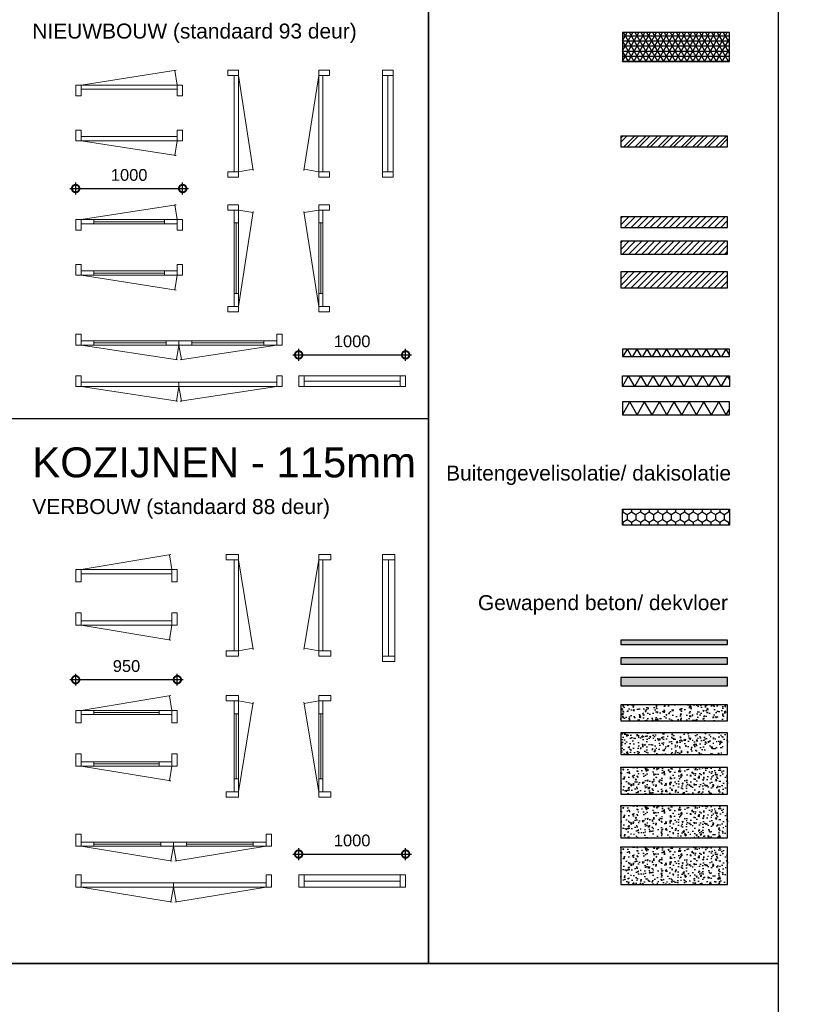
# Model space of a CAD drawing. Header units: millimetres. Extents: x 0 to 10560344, y -63228 to 177747.
# Tile 96 of 125: x 117346 to 124820, y -303 to 8902. Entities that reach past the tile are written whole.
import ezdxf

# ---------------------------------------------------------------- set-up
doc = ezdxf.new("R2010")
doc.units = ezdxf.units.MM
for name, color, linetype in [('00-arcering', 11, 'Continuous'), ('21-wanden', 7, 'Continuous'), ('21-wanden - constructief', 2, 'Continuous'), ('23-vloerafwerking', 1, 'Continuous')]:
    doc.layers.add(name, color=color, linetype=linetype)
doc.layers.add('00-hulplijnen', color=2, linetype='Continuous', plot=False)
doc.layers.add('Z00-kader', color=2, linetype='Continuous', plot=False)
doc.layers.add('008', color=8, linetype='Continuous', lineweight=9)
doc.layers.add('013', color=220, linetype='Continuous', lineweight=13)
doc.styles.add('01_50', font='swiss.ttf', dxfattribs={"height": 110})
doc.styles.add('02_50', font='swiss.ttf', dxfattribs={"height": 140})
doc.dimstyles.new('2_50', dxfattribs={"dimscale": 700, "dimtxt": 100, "dimasz": 0.2, "dimexe": 0.08, "dimexo": 0.08, "dimgap": 0.1, "dimtad": 1, "dimtoh": 1, "dimdec": 0, "dimzin": 0, "dimdsep": 46, "dimtxsty": '01_50', "dimblk": 'DOTSMALL', "dimcen": 0.05, "dimdle": 0.08, "dimclrd": 256, "dimclre": 256, "dimclrt": 256, "dimadec": 0, "dimazin": 0, "dimtfac": 1, "dimtdec": 0, "dimtix": 1, "dimtmove": 2, "dimatfit": 0, "dimldrblk": 'DOTSMALL', "dimfxl": 0.08, "dimfxlon": 1, "dimtolj": 1, "dimtzin": 0, "dimlwe": -1, "dimarcsym": 0})
pattern_1 = [(37.5, (104611.832, -29088.316), (-0.560011, 17.1294633), [0, -13.5128, 0, -15.113, 0, -14.44625]), (7.5, (104611.832, -29088.316), (15.733315, 25.088879), [0, -7.2898, 0, -12.1793, 0, -4.66725]), (327.5, (104600.897, -29088.316), (27.684733, 0.0503015), [0, -4.445, 0, -16.002, 0, -20.8915]), (317.5, (104600.897, -29088.316), (26.724476, 7.802526), [0, -2.2225, 0, -10.4902, 0, -12.0015])]

# ---------------------------------------------------------------- blocks, each defined once
blk = doc.blocks.new('_DotSmall')
at = {"color": 0, "linetype": 'ByBlock', "const_width": 0.5}
blk.add_lwpolyline([(-0.0625, 0, 1), (0.0625, 0, 1)], format="xyb", close=True, dxfattribs=at)
blk = doc.blocks.new('*D287')
at = {"layer": '00-hulplijnen', "transparency": 16777216}
for p, q in [((117868.9, 7267.4), (117868.9, 7379.4)), ((118868.9, 7267.4), (118868.9, 7379.4))]:
    blk.add_line(p, q, dxfattribs=at)
at = {"layer": '00-hulplijnen', "lineweight": -2, "transparency": 16777216}
blk.add_line((117812.9, 7323.4), (118924.9, 7323.4), dxfattribs=at)
at = {"layer": 'Defpoints', "color": 0, "transparency": 16777216}
for p in [(118868.9, 7323.4), (117868.9, 7033.3), (118868.9, 7033.3)]:
    blk.add_point(p, dxfattribs=at)
at = {"layer": '00-hulplijnen', "lineweight": -2, "transparency": 16777216, "xscale": 140, "yscale": 140, "zscale": 140, "rotation": 180}
blk.add_blockref('_DotSmall', (117868.9, 7323.4), dxfattribs=at)
at = {"layer": '00-hulplijnen', "lineweight": -2, "transparency": 16777216, "xscale": 140, "yscale": 140, "zscale": 140}
blk.add_blockref('_DotSmall', (118868.9, 7323.4), dxfattribs=at)
at = {"layer": '00-hulplijnen', "transparency": 16777216, "insert": (118368.9, 7449.9), "char_height": 110, "attachment_point": 5, "style": '01_50'}
blk.add_mtext('\\A1;1000', dxfattribs=at)
blk = doc.blocks.new('*D288')
at = {"layer": '00-hulplijnen', "transparency": 16777216}
for p, q in [((119953.4, 1045.8), (119953.4, 1157.8)), ((120953.4, 1045.8), (120953.4, 1157.8))]:
    blk.add_line(p, q, dxfattribs=at)
at = {"layer": '00-hulplijnen', "lineweight": -2, "transparency": 16777216}
blk.add_line((119897.4, 1101.8), (121009.4, 1101.8), dxfattribs=at)
at = {"layer": 'Defpoints', "color": 0, "transparency": 16777216}
for p in [(120953.4, 1101.8), (119953.4, 907), (120953.4, 907)]:
    blk.add_point(p, dxfattribs=at)
at = {"layer": '00-hulplijnen', "lineweight": -2, "transparency": 16777216, "xscale": 140, "yscale": 140, "zscale": 140, "rotation": 180}
blk.add_blockref('_DotSmall', (119953.4, 1101.8), dxfattribs=at)
at = {"layer": '00-hulplijnen', "lineweight": -2, "transparency": 16777216, "xscale": 140, "yscale": 140, "zscale": 140}
blk.add_blockref('_DotSmall', (120953.4, 1101.8), dxfattribs=at)
at = {"layer": '00-hulplijnen', "transparency": 16777216, "insert": (120453.4, 1228.3), "char_height": 110, "attachment_point": 5, "style": '01_50'}
blk.add_mtext('\\A1;1000', dxfattribs=at)
blk = doc.blocks.new('*D251')
at = {"layer": '00-hulplijnen', "transparency": 16777216}
for p, q in [((119953.4, 5712.3), (119953.4, 5824.3)), ((120953.4, 5712.3), (120953.4, 5824.3))]:
    blk.add_line(p, q, dxfattribs=at)
at = {"layer": '00-hulplijnen', "lineweight": -2, "transparency": 16777216}
blk.add_line((119897.4, 5768.3), (121009.4, 5768.3), dxfattribs=at)
at = {"layer": 'Defpoints', "color": 0, "transparency": 16777216}
for p in [(120953.4, 5768.3), (119953.4, 5573.6), (120953.4, 5573.6)]:
    blk.add_point(p, dxfattribs=at)
at = {"layer": '00-hulplijnen', "lineweight": -2, "transparency": 16777216, "xscale": 140, "yscale": 140, "zscale": 140, "rotation": 180}
blk.add_blockref('_DotSmall', (119953.4, 5768.3), dxfattribs=at)
at = {"layer": '00-hulplijnen', "lineweight": -2, "transparency": 16777216, "xscale": 140, "yscale": 140, "zscale": 140}
blk.add_blockref('_DotSmall', (120953.4, 5768.3), dxfattribs=at)
at = {"layer": '00-hulplijnen', "transparency": 16777216, "insert": (120453.4, 5894.8), "char_height": 110, "attachment_point": 5, "style": '01_50'}
blk.add_mtext('\\A1;1000', dxfattribs=at)
blk = doc.blocks.new('*D252')
at = {"layer": '00-hulplijnen', "transparency": 16777216}
for p, q in [((117868.9, 2676.2), (117868.9, 2788.2)), ((118818.9, 2676.2), (118818.9, 2788.2))]:
    blk.add_line(p, q, dxfattribs=at)
at = {"layer": '00-hulplijnen', "lineweight": -2, "transparency": 16777216}
blk.add_line((117812.9, 2732.2), (118874.9, 2732.2), dxfattribs=at)
at = {"layer": 'Defpoints', "color": 0, "transparency": 16777216}
for p in [(118818.9, 2732.2), (117868.9, 2445), (118818.9, 2445)]:
    blk.add_point(p, dxfattribs=at)
at = {"layer": '00-hulplijnen', "lineweight": -2, "transparency": 16777216, "xscale": 140, "yscale": 140, "zscale": 140, "rotation": 180}
blk.add_blockref('_DotSmall', (117868.9, 2732.2), dxfattribs=at)
at = {"layer": '00-hulplijnen', "lineweight": -2, "transparency": 16777216, "xscale": 140, "yscale": 140, "zscale": 140}
blk.add_blockref('_DotSmall', (118818.9, 2732.2), dxfattribs=at)
at = {"layer": '00-hulplijnen', "transparency": 16777216, "insert": (118343.9, 2858.8), "char_height": 110, "attachment_point": 5, "style": '01_50'}
blk.add_mtext('\\A1;950', dxfattribs=at)

msp = doc.modelspace()

# ---------------------------------------------------------------- hatches: boundary and pattern name
at = {"layer": '00-arcering'}
h = msp.add_hatch(dxfattribs=at)
h.set_pattern_fill('NET3', color=256, scale=15, style=0)
h.set_pattern_definition([(0, (99139.52, -32301.117), (0, 47.625), []), (60, (99139.52, -32301.117), (-41.24446, 23.8125), []), (120, (99139.52, -32301.117), (-41.24446, -23.8125), [])])
h.paths.add_polyline_path([(122979.4, 8781), (122979.4, 8511), (123979.4, 8511), (123979.4, 8781)])
h = msp.add_hatch(dxfattribs=at)
h.set_pattern_fill('ANSI32', color=256, scale=8, style=0)
h.set_pattern_definition([(45, (118879.596, 6187.51), (-53.8815, 53.8815), []), (45, (118915.52, 6187.51), (-53.8815, 53.8815), [])])
h.paths.add_polyline_path([(122963.5, 7713.3), (123963.5, 7713.3), (123963.5, 7813.3), (122963.5, 7813.3)])
h = msp.add_hatch(dxfattribs=at)
h.set_pattern_fill('JIS_WOOD', color=256, scale=60, style=0)
h.set_pattern_definition([(45, (118879.596, 5659.15), (-30, 30), [])])
h.paths.add_polyline_path([(122963.5, 6959.9), (123963.5, 6959.9), (123963.5, 7059.9), (122963.5, 7059.9)])
h = msp.add_hatch(dxfattribs=at)
h.set_pattern_fill('JIS_WOOD', color=256, scale=60, style=0)
h.set_pattern_definition([(45, (118879.596, 5429.983), (-30, 30), [])])
h.paths.add_polyline_path([(122963.5, 6710.7), (123963.5, 6710.7), (123963.5, 6830.7), (122963.5, 6830.7)])
h = msp.add_hatch(dxfattribs=at)
h.set_pattern_fill('JIS_WOOD', color=256, scale=60, style=0)
h.set_pattern_definition([(45, (118879.596, 5093.524), (-30, 30), [])])
h.paths.add_polyline_path([(122963.5, 6394.3), (123963.5, 6394.3), (123963.5, 6544.3), (122963.5, 6544.3)])
h = msp.add_hatch(dxfattribs=at)
h.set_pattern_fill('HPZG60N1', color=256, scale=70, pattern_type=2)
h.set_pattern_definition([(60, (122979.38, 5742.25), (92.378, 0.0034), [92.376, -92.376]), (120, (122979.38, 5742.25), (-92.378, 0.0034), [92.376, -92.376])])
h.paths.add_polyline_path([(122979.4, 5752.3), (123979.4, 5752.3), (123979.4, 5822.3), (122979.4, 5822.3)])
h = msp.add_hatch(dxfattribs=at)
h.set_pattern_fill('HPZG60N1', color=256, scale=100, pattern_type=2)
h.set_pattern_definition([(60, (122979.38, 5471.66), (115.473, 0.004), [115.47, -115.47]), (120, (122979.38, 5471.66), (-115.473, 0.004), [115.47, -115.47])])
h.paths.add_polyline_path([(122979.4, 5571.7), (123979.4, 5571.7), (123979.4, 5471.7), (122979.4, 5471.7)])
h = msp.add_hatch(dxfattribs=at)
h.set_pattern_fill('HPZG60N1', color=256, scale=120, pattern_type=2)
h.set_pattern_definition([(60, (122979.38, 5208.68), (138.567, 0.005), [138.564, -138.564]), (120, (122979.38, 5208.68), (-138.567, 0.005), [138.564, -138.564])])
h.paths.add_polyline_path([(122979.4, 5208.7), (123979.4, 5208.7), (123979.4, 5328.7), (122979.4, 5328.7)])
h = msp.add_hatch(dxfattribs=at)
h.set_pattern_fill('HONEY', color=256, scale=15, angle=-90, style=0)
h.set_pattern_definition([(270, (196933.46, 43282.24), (41.24446, -71.4375), [47.625, -95.25]), (30, (196933.46, 43282.24), (41.24446, 71.4375), [47.625, -95.25]), (330, (196933.46, 43282.24), (82.48892, -2e-07), [-95.25, 47.625])])
h.paths.add_polyline_path([(122979.4, 4177.2), (122979.4, 4327.2), (123979.4, 4327.2), (123979.4, 4177.2)])
h = msp.add_hatch(dxfattribs=at)
h.set_pattern_fill('AR-SAND', color=256, scale=0.35, style=0)
h.set_pattern_definition(pattern_1)
h.paths.add_polyline_path([(122963.5, 3101.8), (122963.5, 3061.8), (123963.5, 3061.8), (123963.5, 3101.8)])
h = msp.add_hatch(dxfattribs=at)
h.set_pattern_fill('AR-SAND', color=256, scale=0.35, style=0)
h.set_pattern_definition(pattern_1)
h.paths.add_polyline_path([(122963.5, 2935.9), (122963.5, 2875.9), (123963.5, 2875.9), (123963.5, 2935.9)])
h = msp.add_hatch(dxfattribs=at)
h.set_pattern_fill('AR-SAND', color=256, scale=0.35, style=0)
h.set_pattern_definition(pattern_1)
h.paths.add_polyline_path([(122963.5, 2753), (122963.5, 2673), (123963.5, 2673), (123963.5, 2753)])
h = msp.add_hatch(dxfattribs=at)
h.set_pattern_fill('AR-CONC', color=256, scale=0.6, style=0)
h.set_pattern_definition([(50, (141319.225, -46858.71), (109.3108, -9.56345), [11.43, -125.73]), (355, (141319.22, -46858.71), (-21.14605, 114.6341), [9.144, -100.58435]), (100.45144, (141328.33, -46859.51), (88.16475, 105.07065), [9.714, -106.85415]), (46.1842, (141319.22, -46828.23), (162.64742, -25.2254), [17.145, -188.595]), (96.63556, (141332.78, -46830.33), (142.4425, 148.45567), [14.571, -160.28136]), (351.18415, (141319.22, -46828.23), (142.4425, 148.4557), [13.716, -150.87584]), (21, (141334.465, -46835.85), (90.96863, -61.35912), [11.43, -125.73]), (326, (141334.46, -46835.85), (37.08122, 110.51278), [9.144, -100.584]), (71.45144, (141342.05, -46840.96), (128.04985, 49.15366), [9.714, -106.85396]), (37.5, (141319.225, -46858.71), (1.853162, 50.733023), [0, -99.3648, 0, -102.108, 0, -100.965]), (7.5, (141319.225, -46858.71), (40.0918, 60.108345), [0, -58.2168, 0, -97.0788, 0, -38.481]), (327.5, (141285.24, -46858.71), (81.354357, -3.437246), [0, -38.1, 0, -118.872, 0, -157.734]), (317.5, (141270, -46858.71), (88.87751, 15.25589), [0, -49.53, 0, -78.9432, 0, -112.014])])
h.paths.add_polyline_path([(122963.5, 2498.4), (122963.5, 2348.4), (123963.5, 2348.4), (123963.5, 2498.4)])
h = msp.add_hatch(dxfattribs=at)
h.set_pattern_fill('AR-CONC', color=256, scale=0.6, style=0)
h.set_pattern_definition([(50, (141319.225, -46869.33), (109.3108, -9.56345), [11.43, -125.73]), (355, (141319.22, -46869.33), (-21.14605, 114.6341), [9.144, -100.58435]), (100.45144, (141328.33, -46870.12), (88.16475, 105.07065), [9.714, -106.85415]), (46.1842, (141319.22, -46838.85), (162.64742, -25.2254), [17.145, -188.595]), (96.63556, (141332.78, -46840.95), (142.4425, 148.45567), [14.571, -160.28136]), (351.18415, (141319.22, -46838.85), (142.4425, 148.4557), [13.716, -150.87584]), (21, (141334.465, -46846.47), (90.96863, -61.35912), [11.43, -125.73]), (326, (141334.46, -46846.47), (37.08122, 110.51278), [9.144, -100.584]), (71.45144, (141342.05, -46851.58), (128.04985, 49.15366), [9.714, -106.85396]), (37.5, (141319.225, -46869.327), (1.853162, 50.733023), [0, -99.3648, 0, -102.108, 0, -100.965]), (7.5, (141319.225, -46869.327), (40.0918, 60.108345), [0, -58.2168, 0, -97.0788, 0, -38.481]), (327.5, (141285.24, -46869.327), (81.354357, -3.437246), [0, -38.1, 0, -118.872, 0, -157.734]), (317.5, (141270, -46869.33), (88.87751, 15.25589), [0, -49.53, 0, -78.9432, 0, -112.014])])
h.paths.add_polyline_path([(122963.5, 2234), (122963.5, 2034), (123963.5, 2034), (123963.5, 2234)])
h = msp.add_hatch(dxfattribs=at)
h.set_pattern_fill('AR-CONC', color=256, scale=0.6, style=0)
h.set_pattern_definition([(50, (141319.225, -46828.525), (109.3108, -9.56345), [11.43, -125.73]), (355, (141319.22, -46828.53), (-21.14605, 114.6341), [9.144, -100.58435]), (100.45144, (141328.33, -46829.32), (88.16475, 105.07065), [9.714, -106.85415]), (46.1842, (141319.22, -46798.05), (162.64742, -25.2254), [17.145, -188.595]), (96.63556, (141332.78, -46800.15), (142.4425, 148.45567), [14.571, -160.28136]), (351.18415, (141319.22, -46798.05), (142.4425, 148.4557), [13.716, -150.87584]), (21, (141334.465, -46805.665), (90.96863, -61.35912), [11.43, -125.73]), (326, (141334.46, -46805.67), (37.08122, 110.51278), [9.144, -100.584]), (71.45144, (141342.05, -46810.78), (128.04985, 49.15366), [9.714, -106.85396]), (37.5, (141319.225, -46828.525), (1.853162, 50.733023), [0, -99.3648, 0, -102.108, 0, -100.965]), (7.5, (141319.225, -46828.525), (40.0918, 60.108345), [0, -58.2168, 0, -97.0788, 0, -38.481]), (327.5, (141285.24, -46828.525), (81.354357, -3.437246), [0, -38.1, 0, -118.872, 0, -157.734]), (317.5, (141270, -46828.525), (88.87751, 15.25589), [0, -49.53, 0, -78.9432, 0, -112.014])])
h.paths.add_polyline_path([(122963.5, 1912.1), (122963.5, 1662.1), (123963.5, 1662.1), (123963.5, 1912.1)])
h = msp.add_hatch(dxfattribs=at)
h.set_pattern_fill('AR-CONC', color=256, scale=0.6, style=0)
h.set_pattern_definition([(50, (141319.225, -47186.71), (109.3108, -9.56345), [11.43, -125.73]), (355, (141319.22, -47186.71), (-21.14605, 114.6341), [9.144, -100.58435]), (100.45144, (141328.33, -47187.5), (88.16475, 105.07065), [9.714, -106.85415]), (46.1842, (141319.22, -47156.23), (162.64742, -25.2254), [17.145, -188.595]), (96.63556, (141332.78, -47158.33), (142.4425, 148.45567), [14.571, -160.28136]), (351.18415, (141319.22, -47156.23), (142.4425, 148.4557), [13.716, -150.87584]), (21, (141334.465, -47163.85), (90.96863, -61.35912), [11.43, -125.73]), (326, (141334.46, -47163.85), (37.08122, 110.51278), [9.144, -100.584]), (71.45144, (141342.05, -47168.96), (128.04985, 49.15366), [9.714, -106.85396]), (37.5, (141319.225, -47186.706), (1.853162, 50.733023), [0, -99.3648, 0, -102.108, 0, -100.965]), (7.5, (141319.225, -47186.706), (40.0918, 60.108345), [0, -58.2168, 0, -97.0788, 0, -38.481]), (327.5, (141285.24, -47186.706), (81.354357, -3.437246), [0, -38.1, 0, -118.872, 0, -157.734]), (317.5, (141270, -47186.706), (88.87751, 15.25589), [0, -49.53, 0, -78.9432, 0, -112.014])])
h.paths.add_polyline_path([(122963.5, 1553.9), (122963.5, 1253.9), (123963.5, 1253.9), (123963.5, 1553.9)])
h = msp.add_hatch(dxfattribs=at)
h.set_pattern_fill('AR-CONC', color=256, scale=0.6, style=0)
h.set_pattern_definition([(50, (141319.225, -47572.96), (109.3108, -9.56345), [11.43, -125.73]), (355, (141319.22, -47572.96), (-21.14605, 114.6341), [9.144, -100.58435]), (100.45144, (141328.33, -47573.75), (88.16475, 105.07065), [9.714, -106.85415]), (46.1842, (141319.22, -47542.48), (162.64742, -25.2254), [17.145, -188.595]), (96.63556, (141332.78, -47544.58), (142.4425, 148.45567), [14.571, -160.28136]), (351.18415, (141319.22, -47542.48), (142.4425, 148.4557), [13.716, -150.87584]), (21, (141334.465, -47550.1), (90.96863, -61.35912), [11.43, -125.73]), (326, (141334.46, -47550.1), (37.08122, 110.51278), [9.144, -100.584]), (71.45144, (141342.05, -47555.21), (128.04985, 49.15366), [9.714, -106.85396]), (37.5, (141319.225, -47572.958), (1.853162, 50.733023), [0, -99.3648, 0, -102.108, 0, -100.965]), (7.5, (141319.225, -47572.96), (40.0918, 60.108345), [0, -58.2168, 0, -97.0788, 0, -38.481]), (327.5, (141285.24, -47572.96), (81.354357, -3.437246), [0, -38.1, 0, -118.872, 0, -157.734]), (317.5, (141270, -47572.96), (88.87751, 15.25589), [0, -49.53, 0, -78.9432, 0, -112.014])])
h.paths.add_polyline_path([(122963.5, 1167.7), (122963.5, 817.7), (123963.5, 817.7), (123963.5, 1167.7)])

# ---------------------------------------------------------------- linework, layer by layer
at = {"layer": '00-hulplijnen'}
msp.add_lwpolyline([(102467.1, 78.1), (124435.7, 78.1), (124435.7, -5532.8), (102467.1, -5532.8)], close=True, dxfattribs=at)
at = {"layer": '008'}
for p, q in [((118698.9, 7013.3), (118038.9, 7013.3)), ((119370.3, 7002.2), (119370.3, 6342.2)), ((120160.3, 7002.2), (120160.3, 6342.2)), ((118698.9, 6532.8), (118038.9, 6532.8)), ((118713.9, 5880.6), (118038.9, 5880.6)), ((118953.9, 5880.6), (119628.9, 5880.6)), ((118648.9, 2425), (118038.9, 2425)), ((119370.3, 2413.9), (119370.3, 1803.9)), ((120160.3, 2413.9), (120160.3, 1803.9)), ((118648.9, 1944.5), (118038.9, 1944.5)), ((118663.9, 1194.1), (118038.9, 1194.1)), ((118903.9, 1194.1), (119528.9, 1194.1))]:
    msp.add_line(p, q, dxfattribs=at)
for points in [[(118818.9, 8291.1), (118794.8, 8427.9), (118806.8, 8430), (117918.9, 8291.1)], [(119390.3, 8380), (119529.2, 7492.2), (119527.2, 7504.2), (119390.3, 7480)], [(120140.3, 8380), (120001.4, 7492.2), (120003.3, 7504.2), (120140.3, 7480)], [(120786, 7480), (120786, 8380)], [(118818.9, 7770.6), (118794.8, 7633.8), (118806.8, 7631.6), (117918.9, 7770.6)], [(117918.9, 7033.3), (118806.8, 7172.2), (118794.8, 7170.3), (118818.9, 7033.3)], [(119390.3, 6222.2), (119529.2, 7110.1), (119527.2, 7098.1), (119390.3, 7122.2)], [(120140.3, 6222.2), (120001.4, 7110.1), (120003.3, 7098.1), (120140.3, 7122.2)], [(117918.9, 6512.8), (118806.8, 6373.9), (118794.8, 6375.9), (118818.9, 6512.8)], [(117918.9, 5860.6), (118821.8, 5721.6), (118809.9, 5724.2), (118833.9, 5860.6)], [(118833.9, 5860.6), (118833.9, 5860.6), (118858, 5724.2), (118846.1, 5721.6), (119748.9, 5860.6)], [(120003.4, 5523.6), (120903.4, 5523.6)], [(117918.9, 5473.6), (118821.8, 5334.6), (118809.9, 5337.2), (118833.9, 5473.6)], [(118833.9, 5473.6), (118833.9, 5473.6), (118858, 5337.2), (118846.1, 5334.6), (119748.9, 5473.6)], [(118768.9, 3762.1), (118744.8, 3898.9), (118756.8, 3901.1), (117918.9, 3762.1)], [(119390.3, 3851.1), (119529.2, 3013.2), (119527.2, 3025.2), (119390.3, 3001.1)], [(120140.3, 3851.1), (120001.4, 3013.2), (120003.3, 3025.2), (120140.3, 3001.1)], [(120793.5, 2951.1), (120793.5, 3851.1)], [(118768.9, 3241.6), (118744.8, 3104.8), (118756.8, 3102.7), (117918.9, 3241.6)], [(117918.9, 2445), (118756.8, 2583.9), (118744.8, 2581.9), (118768.9, 2445)], [(119390.3, 1683.9), (119529.2, 2521.8), (119527.2, 2509.8), (119390.3, 2533.9)], [(120140.3, 1683.9), (120001.4, 2521.8), (120003.3, 2509.8), (120140.3, 2533.9)], [(117918.9, 1924.5), (118756.8, 1785.5), (118744.8, 1787.5), (118768.9, 1924.5)], [(117918.9, 1174.1), (118771.8, 1035.2), (118759.9, 1037.8), (118783.9, 1174.1)], [(118783.9, 1174.1), (118783.9, 1174.1), (118808, 1037.8), (118796.1, 1035.2), (119648.9, 1174.1)], [(120003.4, 849.5), (120903.4, 849.5)], [(117918.9, 792), (118771.8, 653.1), (118759.9, 655.7), (118783.9, 792)], [(118783.9, 792), (118783.9, 792), (118808, 655.7), (118796.1, 653.1), (119648.9, 792)]]:
    msp.add_lwpolyline(points, dxfattribs=at)
at = {"layer": '013'}
for p, q in [((118698.9, 7033.3), (118038.9, 7033.3)), ((119350.3, 7002.2), (119350.3, 6342.2)), ((119390.3, 7002.2), (119390.3, 6342.2)), ((120140.3, 7002.2), (120140.3, 6342.2)), ((120180.3, 7002.2), (120180.3, 6342.2)), ((118698.9, 6993.3), (118038.9, 6993.3)), ((118698.9, 6552.8), (118038.9, 6552.8)), ((118698.9, 6512.8), (118038.9, 6512.8)), ((118713.9, 5900.6), (118038.9, 5900.6)), ((118953.9, 5900.6), (119628.9, 5900.6)), ((118713.9, 5860.6), (118038.9, 5860.6)), ((118953.9, 5860.6), (119628.9, 5860.6)), ((118648.9, 2445), (118038.9, 2445)), ((118648.9, 2405), (118038.9, 2405)), ((119350.3, 2413.9), (119350.3, 1803.9)), ((119390.3, 2413.9), (119390.3, 1803.9)), ((120140.3, 2413.9), (120140.3, 1803.9)), ((120180.3, 2413.9), (120180.3, 1803.9)), ((118648.9, 1964.5), (118038.9, 1964.5)), ((118648.9, 1924.5), (118038.9, 1924.5)), ((118663.9, 1214.1), (118038.9, 1214.1)), ((118903.9, 1214.1), (119528.9, 1214.1)), ((118663.9, 1174.1), (118038.9, 1174.1)), ((118903.9, 1174.1), (119528.9, 1174.1))]:
    msp.add_line(p, q, dxfattribs=at)
for points in [[(119390.3, 8430), (119290.3, 8430), (119290.3, 8380), (119390.3, 8380)], [(119350.3, 8380), (119390.3, 8380), (119390.3, 7480), (119350.3, 7480)], [(120140.3, 8430), (120240.3, 8430), (120240.3, 8380), (120140.3, 8380)], [(120180.3, 8380), (120140.3, 8380), (120140.3, 7480), (120180.3, 7480)], [(120736, 8430), (120836, 8430), (120836, 8380), (120736, 8380)], [(117918.9, 8291.1), (117918.9, 8191.1), (117868.9, 8191.1), (117868.9, 8291.1)], [(118818.9, 8291.1), (117918.9, 8291.1), (117918.9, 8251.1), (118818.9, 8251.1)], [(118868.9, 8291.1), (118868.9, 8191.1), (118818.9, 8191.1), (118818.9, 8291.1)], [(117918.9, 7770.6), (117918.9, 7870.6), (117868.9, 7870.6), (117868.9, 7770.6)], [(118868.9, 7770.6), (118868.9, 7870.6), (118818.9, 7870.6), (118818.9, 7770.6)], [(118818.9, 7770.6), (117918.9, 7770.6), (117918.9, 7810.6), (118818.9, 7810.6)], [(119390.3, 7480), (119290.3, 7480), (119290.3, 7430), (119390.3, 7430)], [(120140.3, 7480), (120240.3, 7480), (120240.3, 7430), (120140.3, 7430)], [(120736, 7480), (120836, 7480), (120836, 7430), (120736, 7430)], [(119390.3, 7172.2), (119290.3, 7172.2), (119290.3, 7122.2), (119390.3, 7122.2)], [(119390.3, 7122.2), (119390.3, 7002.2), (119350.3, 7002.2), (119350.3, 7122.2)], [(120140.3, 7172.2), (120240.3, 7172.2), (120240.3, 7122.2), (120140.3, 7122.2)], [(120140.3, 7122.2), (120140.3, 7002.2), (120180.3, 7002.2), (120180.3, 7122.2)], [(117918.9, 7033.3), (117918.9, 6933.3), (117868.9, 6933.3), (117868.9, 7033.3)], [(118038.9, 7033.3), (117918.9, 7033.3), (117918.9, 6993.3), (118038.9, 6993.3)], [(118818.9, 7033.3), (118698.9, 7033.3), (118698.9, 6993.3), (118818.9, 6993.3)], [(118868.9, 7033.3), (118868.9, 6933.3), (118818.9, 6933.3), (118818.9, 7033.3)], [(117918.9, 6512.8), (117918.9, 6612.8), (117868.9, 6612.8), (117868.9, 6512.8)], [(118038.9, 6512.8), (117918.9, 6512.8), (117918.9, 6552.8), (118038.9, 6552.8)], [(118818.9, 6512.8), (118698.9, 6512.8), (118698.9, 6552.8), (118818.9, 6552.8)], [(118868.9, 6512.8), (118868.9, 6612.8), (118818.9, 6612.8), (118818.9, 6512.8)], [(119390.3, 6342.2), (119390.3, 6222.2), (119350.3, 6222.2), (119350.3, 6342.2)], [(120140.3, 6342.2), (120140.3, 6222.2), (120180.3, 6222.2), (120180.3, 6342.2)], [(119390.3, 6222.2), (119290.3, 6222.2), (119290.3, 6172.2), (119390.3, 6172.2)], [(120140.3, 6222.2), (120240.3, 6222.2), (120240.3, 6172.2), (120140.3, 6172.2)], [(117918.9, 5860.6), (117918.9, 5960.6), (117868.9, 5960.6), (117868.9, 5860.6)], [(118038.9, 5860.6), (117918.9, 5860.6), (117918.9, 5900.6), (118038.9, 5900.6)], [(118833.9, 5860.6), (118713.9, 5860.6), (118713.9, 5900.6), (118833.9, 5900.6)], [(118833.9, 5860.6), (118953.9, 5860.6), (118953.9, 5900.6), (118833.9, 5900.6)], [(119628.9, 5860.6), (119748.9, 5860.6), (119748.9, 5900.6), (119628.9, 5900.6)], [(119748.9, 5860.6), (119748.9, 5960.6), (119798.9, 5960.6), (119798.9, 5860.6)], [(117918.9, 5473.6), (117918.9, 5573.6), (117868.9, 5573.6), (117868.9, 5473.6)], [(119748.9, 5473.6), (119748.9, 5573.6), (119798.9, 5573.6), (119798.9, 5473.6)], [(120003.4, 5573.6), (120003.4, 5473.6), (119953.4, 5473.6), (119953.4, 5573.6)], [(120953.4, 5573.6), (120953.4, 5473.6), (120903.4, 5473.6), (120903.4, 5573.6)], [(118833.9, 5473.6), (117918.9, 5473.6), (117918.9, 5513.6), (118833.9, 5513.6)], [(118833.9, 5473.6), (119748.9, 5473.6), (119748.9, 5513.6), (118833.9, 5513.6)], [(119390.3, 3901.1), (119275.3, 3901.1), (119275.3, 3851.1), (119390.3, 3851.1)], [(120140.3, 3901.1), (120255.3, 3901.1), (120255.3, 3851.1), (120140.3, 3851.1)], [(120736, 3901.1), (120851, 3901.1), (120851, 3851.1), (120736, 3851.1)], [(119350.3, 3851.1), (119390.3, 3851.1), (119390.3, 3001.1), (119350.3, 3001.1)], [(120180.3, 3851.1), (120140.3, 3851.1), (120140.3, 3001.1), (120180.3, 3001.1)], [(117918.9, 3762.1), (117918.9, 3647.1), (117868.9, 3647.1), (117868.9, 3762.1)], [(118768.9, 3762.1), (117918.9, 3762.1), (117918.9, 3722.1), (118768.9, 3722.1)], [(118818.9, 3762.1), (118818.9, 3647.1), (118768.9, 3647.1), (118768.9, 3762.1)], [(117918.9, 3241.6), (117918.9, 3356.6), (117868.9, 3356.6), (117868.9, 3241.6)], [(118818.9, 3241.6), (118818.9, 3356.6), (118768.9, 3356.6), (118768.9, 3241.6)], [(118768.9, 3241.6), (117918.9, 3241.6), (117918.9, 3281.6), (118768.9, 3281.6)], [(119390.3, 3001.1), (119275.3, 3001.1), (119275.3, 2951.1), (119390.3, 2951.1)], [(120140.3, 3001.1), (120255.3, 3001.1), (120255.3, 2951.1), (120140.3, 2951.1)], [(120736, 2951.1), (120851, 2951.1), (120851, 2901.1), (120736, 2901.1)], [(119390.3, 2583.9), (119275.3, 2583.9), (119275.3, 2533.9), (119390.3, 2533.9)], [(120140.3, 2583.9), (120255.3, 2583.9), (120255.3, 2533.9), (120140.3, 2533.9)], [(119390.3, 2533.9), (119390.3, 2413.9), (119350.3, 2413.9), (119350.3, 2533.9)], [(120140.3, 2533.9), (120140.3, 2413.9), (120180.3, 2413.9), (120180.3, 2533.9)], [(117918.9, 2445), (117918.9, 2330), (117868.9, 2330), (117868.9, 2445)], [(118038.9, 2445), (117918.9, 2445), (117918.9, 2405), (118038.9, 2405)], [(118768.9, 2445), (118648.9, 2445), (118648.9, 2405), (118768.9, 2405)], [(118818.9, 2445), (118818.9, 2330), (118768.9, 2330), (118768.9, 2445)], [(117918.9, 1924.5), (117918.9, 2039.5), (117868.9, 2039.5), (117868.9, 1924.5)], [(118818.9, 1924.5), (118818.9, 2039.5), (118768.9, 2039.5), (118768.9, 1924.5)], [(118038.9, 1924.5), (117918.9, 1924.5), (117918.9, 1964.5), (118038.9, 1964.5)], [(118768.9, 1924.5), (118648.9, 1924.5), (118648.9, 1964.5), (118768.9, 1964.5)], [(119390.3, 1803.9), (119390.3, 1683.9), (119350.3, 1683.9), (119350.3, 1803.9)], [(120140.3, 1803.9), (120140.3, 1683.9), (120180.3, 1683.9), (120180.3, 1803.9)], [(119390.3, 1683.9), (119275.3, 1683.9), (119275.3, 1633.9), (119390.3, 1633.9)], [(120140.3, 1683.9), (120255.3, 1683.9), (120255.3, 1633.9), (120140.3, 1633.9)], [(117918.9, 1174.1), (117918.9, 1289.1), (117868.9, 1289.1), (117868.9, 1174.1)], [(119648.9, 1174.1), (119648.9, 1289.1), (119698.9, 1289.1), (119698.9, 1174.1)], [(118038.9, 1174.1), (117918.9, 1174.1), (117918.9, 1214.1), (118038.9, 1214.1)], [(118783.9, 1174.1), (118663.9, 1174.1), (118663.9, 1214.1), (118783.9, 1214.1)], [(118783.9, 1174.1), (118903.9, 1174.1), (118903.9, 1214.1), (118783.9, 1214.1)], [(119528.9, 1174.1), (119648.9, 1174.1), (119648.9, 1214.1), (119528.9, 1214.1)], [(117918.9, 792), (117918.9, 907), (117868.9, 907), (117868.9, 792)], [(118783.9, 792), (117918.9, 792), (117918.9, 832), (118783.9, 832)], [(118783.9, 792), (119648.9, 792), (119648.9, 832), (118783.9, 832)], [(119648.9, 792), (119648.9, 907), (119698.9, 907), (119698.9, 792)], [(120003.4, 907), (120003.4, 792), (119953.4, 792), (119953.4, 907)], [(120953.4, 907), (120953.4, 792), (120903.4, 792), (120903.4, 907)]]:
    msp.add_lwpolyline(points, close=True, dxfattribs=at)
for points in [[(120736, 7480), (120736, 8380)], [(120836, 7480), (120836, 8380)], [(120003.4, 5573.6), (120903.4, 5573.6)], [(120003.4, 5473.6), (120903.4, 5473.6)], [(120736, 2951.1), (120736, 3851.1)], [(120851, 2951.1), (120851, 3851.1)], [(120003.4, 907), (120903.4, 907)], [(120003.4, 792), (120903.4, 792)]]:
    msp.add_lwpolyline(points, dxfattribs=at)
at = {"layer": '21-wanden'}
for points in [[(122979.4, 5752.3), (123979.4, 5752.3), (123979.4, 5822.3), (122979.4, 5822.3)], [(122979.4, 5571.7), (123979.4, 5571.7), (123979.4, 5471.7), (122979.4, 5471.7)], [(122979.4, 5208.7), (123979.4, 5208.7), (123979.4, 5328.7), (122979.4, 5328.7)], [(122979.4, 4177.2), (122979.4, 4327.2), (123979.4, 4327.2), (123979.4, 4177.2)]]:
    msp.add_lwpolyline(points, close=True, dxfattribs=at)
at = {"layer": '21-wanden - constructief'}
for points in [[(122979.4, 8781), (122979.4, 8511), (123979.4, 8511), (123979.4, 8781)], [(122963.5, 7713.3), (123963.5, 7713.3), (123963.5, 7813.3), (122963.5, 7813.3)], [(122963.5, 6959.9), (123963.5, 6959.9), (123963.5, 7059.9), (122963.5, 7059.9)], [(122963.5, 6710.7), (123963.5, 6710.7), (123963.5, 6830.7), (122963.5, 6830.7)], [(122963.5, 6394.3), (123963.5, 6394.3), (123963.5, 6544.3), (122963.5, 6544.3)], [(122963.5, 2498.4), (122963.5, 2348.4), (123963.5, 2348.4), (123963.5, 2498.4)], [(122963.5, 2234), (122963.5, 2034), (123963.5, 2034), (123963.5, 2234)], [(122963.5, 1912.1), (122963.5, 1662.1), (123963.5, 1662.1), (123963.5, 1912.1)], [(122963.5, 1553.9), (122963.5, 1253.9), (123963.5, 1253.9), (123963.5, 1553.9)], [(122963.5, 1167.7), (122963.5, 817.7), (123963.5, 817.7), (123963.5, 1167.7)]]:
    msp.add_lwpolyline(points, close=True, dxfattribs=at)
at = {"layer": '23-vloerafwerking'}
for points in [[(122963.5, 3101.8), (122963.5, 3061.8), (123963.5, 3061.8), (123963.5, 3101.8)], [(122963.5, 2935.9), (122963.5, 2875.9), (123963.5, 2875.9), (123963.5, 2935.9)], [(122963.5, 2753), (122963.5, 2673), (123963.5, 2673), (123963.5, 2753)]]:
    msp.add_lwpolyline(points, close=True, dxfattribs=at)
at = {"layer": 'Z00-kader', "linetype": 'Continuous'}
for points in [[(117167.2, 19027.5), (121168, 19027.5), (121168, 78.1), (117167.2, 78.1)], [(121168, 19027.5), (124435.7, 19027.5), (124435.7, 78.1), (121168, 78.1)]]:
    msp.add_lwpolyline(points, close=True, dxfattribs=at)
msp.add_lwpolyline([(121168, 5169.8), (117167.2, 5169.8)], dxfattribs=at)

# ---------------------------------------------------------------- texts
at = {"layer": '00-hulplijnen', "width": 3706.629, "attachment_point": 1, "style": '02_50'}
for s, insert, char_height in [('NIEUWBOUW (standaard 93 deur)', (117463.8, 8865.7), 140), ('KOZIJNEN - 115mm', (117463.8, 4903.6), 280), ('\\pi1059.36493;Buitengevelisolatie/ dakisolatie', (120272.7, 4733.7), 140), ('VERBOUW (standaard 88 deur)', (117463.8, 4420.6), 140), ('\\pi1356.47287;Gewapend beton/ dekvloer', (120272.7, 3522.1), 140)]:
    msp.add_mtext(s, dxfattribs=dict(at, insert=insert, char_height=char_height))

# ---------------------------------------------------------------- dimensions: what is measured, and where the dimension line sits
at = {"layer": '00-hulplijnen'}
for base, p1, p2, picture, middle in [((118868.9, 7323.4), (117868.9, 7033.3), (118868.9, 7033.3), '*D287', (118368.9, 7449.9)), ((120953.4, 5768.3), (119953.4, 5573.6), (120953.4, 5573.6), '*D251', (120453.4, 5894.8)), ((118818.9, 2732.2), (117868.9, 2445), (118818.9, 2445), '*D252', (118343.9, 2858.8)), ((120953.4, 1101.8), (119953.4, 907), (120953.4, 907), '*D288', (120453.4, 1228.3))]:
    dim = msp.add_linear_dim(base=base, p1=p1, p2=p2, dimstyle='2_50', dxfattribs=at)
    dim.commit()
    dim.dimension.update_dxf_attribs({"geometry": picture, "text_midpoint": middle})

doc.saveas('drawing.dxf')
